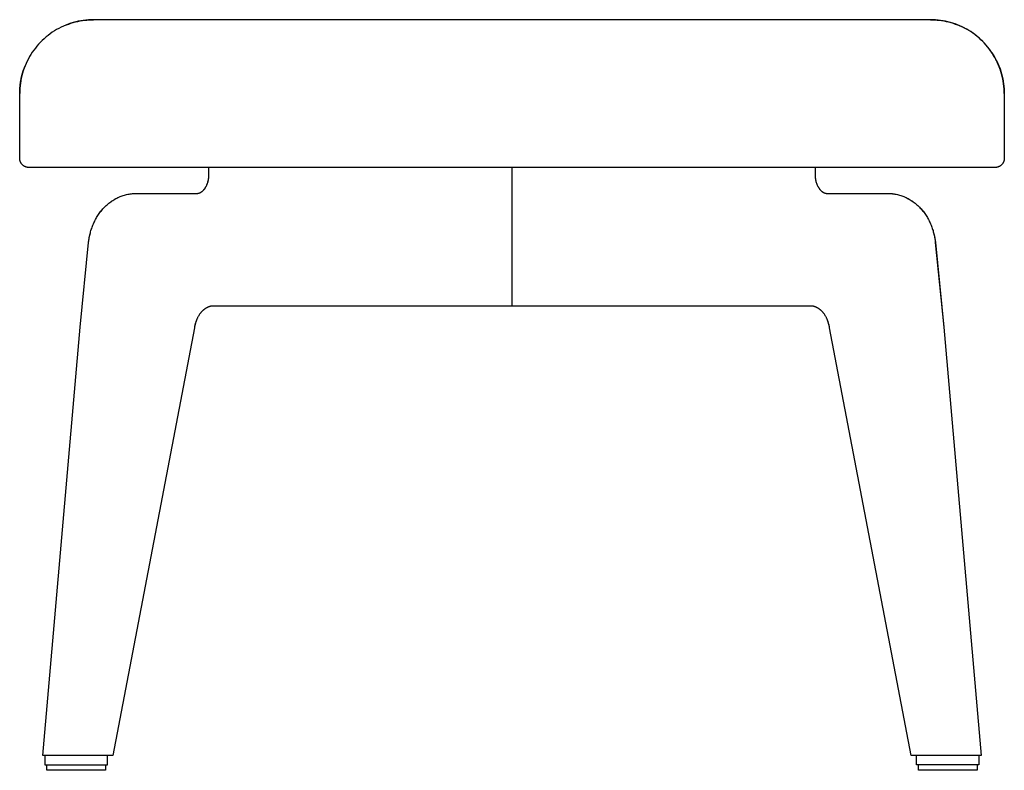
# Model space of a CAD drawing. Header units: millimetres. Extents: x 5000 to 6127, y 0 to 984.
# Tile 2 of 3: x 5000 to 5533, y 577 to 984. Entities that reach past the tile are written whole.
import ezdxf

# ---------------------------------------------------------------- set-up
doc = ezdxf.new("R2010")
doc.units = ezdxf.units.MM
doc.layers.add('Make2D$Sichtbar$Kurven', color=18, linetype='Continuous', true_color=0x000000)

msp = doc.modelspace()

# ---------------------------------------------------------------- linework, layer by layer
at = {"layer": 'Make2D$Sichtbar$Kurven', "color": 18, "lineweight": -3, "true_color": 0x000000}
for p, q in [((5026.32, 981.41), (5025.02, 980.91)), ((5025.28, 981.02), (5026.49, 981.48)), ((5027.64, 981.87), (5026.32, 981.41)), ((5026.53, 981.49), (5027.73, 981.9)), ((5028.97, 982.28), (5027.64, 981.87)), ((5027.77, 981.91), (5028.97, 982.28)), ((5030.32, 982.64), (5028.97, 982.28)), ((5029.01, 982.29), (5030.22, 982.61)), ((5030.26, 982.62), (5031.46, 982.9)), ((5031.68, 982.95), (5030.32, 982.64)), ((5031.5, 982.91), (5032.7, 983.15)), ((5033.05, 983.22), (5031.68, 982.95)), ((5032.74, 983.16), (5033.94, 983.36)), ((5034.43, 983.44), (5033.05, 983.22)), ((5033.98, 983.37), (5035.17, 983.53)), ((5035.82, 983.61), (5034.43, 983.44)), ((5035.21, 983.54), (5036.39, 983.66)), ((5037.21, 983.73), (5035.82, 983.61)), ((5036.43, 983.67), (5037.6, 983.75)), ((5038.6, 983.8), (5037.21, 983.73)), ((5037.64, 983.76), (5038.81, 983.81)), ((5040, 983.83), (5038.6, 983.8)), ((5040, 983.83), (5038.82, 983.81)), ((5038.82, 983.81), (5040, 983.83)), ((5265.98, 983.83), (5040, 983.83)), ((5267.2, 983.83), (5265.98, 983.83)), ((5493.18, 983.83), (5267.2, 983.83)), ((5494.55, 983.8), (5493.18, 983.83)), ((5493.18, 983.83), (5494.37, 983.81)), ((5494.37, 983.81), (5493.18, 983.83)), ((5495.73, 983.74), (5494.37, 983.81)), ((5494.37, 983.81), (5495.56, 983.76)), ((5495.92, 983.73), (5494.55, 983.8)), ((5495.57, 983.75), (5496.77, 983.67)), ((5497.1, 983.63), (5495.73, 983.74)), ((5497.29, 983.62), (5495.92, 983.73)), ((5496.79, 983.66), (5497.99, 983.54)), ((5498.46, 983.48), (5497.1, 983.63)), ((5498.65, 983.45), (5497.29, 983.62)), ((5498.01, 983.53), (5499.21, 983.37)), ((5499.81, 983.27), (5498.46, 983.48)), ((5500, 983.24), (5498.65, 983.45)), ((5499.24, 983.36), (5500.45, 983.16)), ((5501.15, 983.02), (5499.81, 983.27)), ((5501.35, 982.98), (5500, 983.24)), ((5500.48, 983.16), (5501.69, 982.91)), ((5502.49, 982.73), (5501.15, 983.02)), ((5502.68, 982.68), (5501.35, 982.98)), ((5501.72, 982.9), (5502.93, 982.62)), ((5503.81, 982.39), (5502.49, 982.73)), ((5504.01, 982.33), (5502.68, 982.68)), ((5502.97, 982.61), (5504.17, 982.29)), ((5505.12, 982), (5503.81, 982.39)), ((5505.32, 981.94), (5504.01, 982.33)), ((5504.21, 982.28), (5505.41, 981.91)), ((5506.42, 981.57), (5505.12, 982)), ((5506.62, 981.5), (5505.32, 981.94)), ((5505.46, 981.9), (5506.65, 981.49)), ((5507.71, 981.1), (5506.42, 981.57)), ((5507.9, 981.02), (5506.62, 981.5)), ((5506.7, 981.47), (5507.88, 981.03)), ((5508.97, 980.58), (5507.71, 981.1)), ((5016.49, 976.19), (5015.37, 975.35)), ((5017.63, 976.99), (5016.49, 976.19)), ((5018.8, 977.75), (5017.63, 976.99)), ((5020, 978.47), (5018.8, 977.75)), ((5021.22, 979.14), (5020, 978.47)), ((5022.47, 979.78), (5021.22, 979.14)), ((5023.73, 980.37), (5022.47, 979.78)), ((5025.02, 980.91), (5023.73, 980.37)), ((5509.16, 980.5), (5507.9, 981.02)), ((5510.22, 980.02), (5508.97, 980.58)), ((5510.41, 979.93), (5509.16, 980.5)), ((5511.45, 979.41), (5510.22, 980.02)), ((5511.64, 979.32), (5510.41, 979.93)), ((5512.65, 978.77), (5511.45, 979.41)), ((5512.84, 978.66), (5511.64, 979.32)), ((5513.83, 978.08), (5512.65, 978.77)), ((5514.02, 977.97), (5512.84, 978.66)), ((5514.99, 977.36), (5513.83, 978.08)), ((5515.18, 977.24), (5514.02, 977.97)), ((5516.13, 976.59), (5514.99, 977.36)), ((5516.31, 976.46), (5515.18, 977.24)), ((5517.23, 975.79), (5516.13, 976.59)), ((5517.41, 975.65), (5516.31, 976.46)), ((5518.31, 974.95), (5517.23, 975.79)), ((5010.27, 970.59), (5009.36, 969.54)), ((5011.23, 971.61), (5010.27, 970.59)), ((5012.21, 972.6), (5011.23, 971.61)), ((5013.24, 973.55), (5012.21, 972.6)), ((5014.29, 974.47), (5013.24, 973.55)), ((5015.37, 975.35), (5014.29, 974.47)), ((5518.49, 974.8), (5517.41, 975.65)), ((5519.36, 974.07), (5518.31, 974.95)), ((5519.54, 973.92), (5518.49, 974.8)), ((5520.38, 973.16), (5519.36, 974.07)), ((5520.55, 973), (5519.54, 973.92)), ((5521.37, 972.21), (5520.38, 973.16)), ((5521.53, 972.05), (5520.55, 973)), ((5522.32, 971.23), (5521.37, 972.21)), ((5522.48, 971.06), (5521.53, 972.05)), ((5523.24, 970.22), (5522.32, 971.23)), ((5523.4, 970.04), (5522.48, 971.06)), ((5006.84, 966.19), (5006.08, 965.02)), ((5007.64, 967.34), (5006.84, 966.19)), ((5008.48, 968.45), (5007.64, 967.34)), ((5009.36, 969.54), (5008.48, 968.45)), ((5524.12, 969.18), (5523.24, 970.22)), ((5524.28, 968.99), (5523.4, 970.04)), ((5524.97, 968.1), (5524.12, 969.18)), ((5525.12, 967.91), (5524.28, 968.99)), ((5525.78, 967), (5524.97, 968.1)), ((5525.93, 966.8), (5525.12, 967.91)), ((5526.56, 965.88), (5525.78, 967)), ((5526.7, 965.67), (5525.93, 966.8)), ((5527.29, 964.72), (5526.56, 965.88)), ((5527.42, 964.51), (5526.7, 965.67)), ((5003.46, 960.1), (5002.91, 958.81)), ((5004.05, 961.36), (5003.46, 960.1)), ((5004.68, 962.6), (5004.05, 961.36)), ((5005.36, 963.83), (5004.68, 962.6)), ((5006.08, 965.02), (5005.36, 963.83)), ((5527.99, 963.54), (5527.29, 964.72)), ((5528.11, 963.32), (5527.42, 964.51)), ((5528.64, 962.34), (5527.99, 963.54)), ((5528.76, 962.12), (5528.11, 963.32)), ((5529.25, 961.12), (5528.64, 962.34)), ((5529.36, 960.89), (5528.76, 962.12)), ((5529.82, 959.88), (5529.25, 961.12)), ((5529.93, 959.64), (5529.36, 960.89)), ((5530.35, 958.62), (5529.82, 959.88)), ((5001.55, 954.85), (5001.19, 953.5)), ((5001.19, 953.5), (5001.54, 954.83)), ((5001.22, 953.63), (5001.56, 954.88)), ((5001.54, 954.83), (5001.95, 956.15)), ((5001.96, 956.19), (5001.55, 954.85)), ((5001.56, 954.88), (5001.93, 956.12)), ((5001.93, 956.12), (5002.35, 957.34)), ((5001.95, 956.15), (5002.39, 957.45)), ((5002.41, 957.51), (5001.96, 956.19)), ((5002.35, 957.34), (5002.81, 958.55)), ((5002.39, 957.45), (5002.89, 958.74)), ((5002.91, 958.81), (5002.41, 957.51)), ((5530.45, 958.37), (5529.93, 959.64)), ((5530.83, 957.34), (5530.35, 958.62)), ((5530.38, 958.55), (5530.86, 957.25)), ((5530.92, 957.09), (5530.45, 958.37)), ((5531.27, 956.04), (5530.83, 957.34)), ((5530.86, 957.25), (5531.31, 955.93)), ((5531.36, 955.79), (5530.92, 957.09)), ((5531.67, 954.73), (5531.27, 956.04)), ((5531.31, 955.93), (5531.71, 954.6)), ((5531.74, 954.47), (5531.36, 955.79)), ((5532.02, 953.41), (5531.67, 954.73)), ((5531.71, 954.6), (5532.06, 953.26)), ((5532.08, 953.15), (5531.74, 954.47)), ((5000.39, 949.39), (5000.22, 948.01)), ((5000.23, 948.06), (5000.4, 949.43)), ((5000.3, 948.69), (5000.46, 949.9)), ((5000.61, 950.77), (5000.39, 949.39)), ((5000.4, 949.43), (5000.61, 950.8)), ((5000.46, 949.9), (5000.67, 951.1)), ((5000.61, 950.8), (5000.88, 952.15)), ((5000.87, 952.14), (5000.61, 950.77)), ((5000.67, 951.1), (5000.92, 952.37)), ((5001.19, 953.5), (5000.87, 952.14)), ((5000.88, 952.15), (5001.19, 953.5)), ((5000.92, 952.37), (5001.22, 953.63)), ((5532.32, 952.08), (5532.02, 953.41)), ((5532.06, 953.26), (5532.36, 951.9)), ((5532.38, 951.81), (5532.08, 953.15)), ((5532.58, 950.73), (5532.32, 952.08)), ((5532.36, 951.9), (5532.62, 950.54)), ((5532.63, 950.46), (5532.38, 951.81)), ((5532.8, 949.38), (5532.58, 950.73)), ((5532.62, 950.54), (5532.83, 949.16)), ((5532.83, 949.11), (5532.63, 950.46)), ((5532.96, 948.03), (5532.8, 949.38)), ((5532.83, 949.16), (5532.99, 947.78)), ((5532.99, 947.75), (5532.83, 949.11)), ((5000, 943.93), (5000.03, 945.31)), ((5000.02, 945.22), (5000, 943.83)), ((5000, 943.83), (5000.02, 945.05)), ((5000, 908.83), (5000, 943.83)), ((5000.1, 946.62), (5000.02, 945.22)), ((5000.02, 945.05), (5000.07, 946.26)), ((5000.03, 945.31), (5000.1, 946.69)), ((5000.07, 946.26), (5000.17, 947.48)), ((5000.1, 946.69), (5000.23, 948.06)), ((5000.22, 948.01), (5000.1, 946.62)), ((5000.17, 947.48), (5000.3, 948.69)), ((5533.08, 946.66), (5532.96, 948.03)), ((5532.99, 947.78), (5533.1, 946.4)), ((5533.1, 946.38), (5532.99, 947.75)), ((5533.16, 945.3), (5533.08, 946.66)), ((5533.1, 946.4), (5533.17, 945.01)), ((5533.17, 945.01), (5533.1, 946.38)), ((5533.18, 943.93), (5533.16, 945.3)), ((5533.18, 943.83), (5533.17, 945.01)), ((5533.17, 945.01), (5533.18, 943.83)), ((5533.18, 943.83), (5533.18, 908.83)), ((5000, 908.65), (5000, 908.83)), ((5000.01, 908.48), (5000, 908.65)), ((5000.03, 908.3), (5000.01, 908.48)), ((5000.05, 908.13), (5000.03, 908.3)), ((5000.08, 907.96), (5000.05, 908.13)), ((5000.11, 907.79), (5000.08, 907.96)), ((5000.15, 907.62), (5000.11, 907.79)), ((5000.19, 907.45), (5000.15, 907.62)), ((5000.25, 907.28), (5000.19, 907.45)), ((5000.3, 907.12), (5000.25, 907.28)), ((5000.37, 906.95), (5000.3, 907.12)), ((5000.43, 906.79), (5000.37, 906.95)), ((5000.51, 906.63), (5000.43, 906.79)), ((5000.59, 906.48), (5000.51, 906.63)), ((5000.67, 906.33), (5000.59, 906.48)), ((5532.6, 906.48), (5532.51, 906.33)), ((5532.68, 906.63), (5532.6, 906.48)), ((5532.75, 906.79), (5532.68, 906.63)), ((5532.82, 906.95), (5532.75, 906.79)), ((5532.88, 907.12), (5532.82, 906.95)), ((5532.94, 907.28), (5532.88, 907.12)), ((5532.99, 907.45), (5532.94, 907.28)), ((5533.04, 907.62), (5532.99, 907.45)), ((5533.07, 907.79), (5533.04, 907.62)), ((5533.11, 907.96), (5533.07, 907.79)), ((5533.14, 908.13), (5533.11, 907.96)), ((5533.16, 908.3), (5533.14, 908.13)), ((5533.17, 908.48), (5533.16, 908.3)), ((5533.18, 908.65), (5533.17, 908.48)), ((5533.18, 908.83), (5533.18, 908.65)), ((5000.76, 906.18), (5000.67, 906.33)), ((5000.86, 906.03), (5000.76, 906.18)), ((5000.96, 905.89), (5000.86, 906.03)), ((5001.06, 905.75), (5000.96, 905.89)), ((5001.17, 905.61), (5001.06, 905.75)), ((5001.29, 905.48), (5001.17, 905.61)), ((5001.4, 905.35), (5001.29, 905.48)), ((5001.53, 905.23), (5001.4, 905.35)), ((5001.66, 905.11), (5001.53, 905.23)), ((5001.79, 905), (5001.66, 905.11)), ((5001.92, 904.89), (5001.79, 905)), ((5002.06, 904.78), (5001.92, 904.89)), ((5002.2, 904.68), (5002.06, 904.78)), ((5002.35, 904.59), (5002.2, 904.68)), ((5002.5, 904.5), (5002.35, 904.59)), ((5002.65, 904.41), (5002.5, 904.5)), ((5002.81, 904.33), (5002.65, 904.41)), ((5002.97, 904.26), (5002.81, 904.33)), ((5003.13, 904.19), (5002.97, 904.26)), ((5003.29, 904.13), (5003.13, 904.19)), ((5003.46, 904.07), (5003.29, 904.13)), ((5003.62, 904.02), (5003.46, 904.07)), ((5003.79, 903.98), (5003.62, 904.02)), ((5003.96, 903.94), (5003.79, 903.98)), ((5004.13, 903.9), (5003.96, 903.94)), ((5004.3, 903.88), (5004.13, 903.9)), ((5004.48, 903.85), (5004.3, 903.88)), ((5004.65, 903.84), (5004.48, 903.85)), ((5004.83, 903.83), (5004.65, 903.84)), ((5005, 903.83), (5004.83, 903.83)), ((5266.59, 903.83), (5005, 903.83)), ((5102.43, 899.8), (5102.43, 903.83)), ((5266.59, 903.83), (5266.59, 828.79)), ((5528.18, 903.83), (5266.59, 903.83)), ((5430.75, 903.83), (5430.75, 899.8)), ((5528.36, 903.83), (5528.18, 903.83)), ((5528.53, 903.84), (5528.36, 903.83)), ((5528.71, 903.85), (5528.53, 903.84)), ((5528.88, 903.88), (5528.71, 903.85)), ((5529.05, 903.9), (5528.88, 903.88)), ((5529.22, 903.94), (5529.05, 903.9)), ((5529.39, 903.98), (5529.22, 903.94)), ((5529.56, 904.02), (5529.39, 903.98)), ((5529.73, 904.07), (5529.56, 904.02)), ((5529.89, 904.13), (5529.73, 904.07)), ((5530.06, 904.19), (5529.89, 904.13)), ((5530.22, 904.26), (5530.06, 904.19)), ((5530.38, 904.33), (5530.22, 904.26)), ((5530.53, 904.41), (5530.38, 904.33)), ((5530.68, 904.5), (5530.53, 904.41)), ((5530.83, 904.59), (5530.68, 904.5)), ((5530.98, 904.68), (5530.83, 904.59)), ((5531.12, 904.78), (5530.98, 904.68)), ((5531.26, 904.89), (5531.12, 904.78)), ((5531.4, 905), (5531.26, 904.89)), ((5531.53, 905.11), (5531.4, 905)), ((5531.66, 905.23), (5531.53, 905.11)), ((5531.78, 905.35), (5531.66, 905.23)), ((5531.9, 905.48), (5531.78, 905.35)), ((5532.01, 905.61), (5531.9, 905.48)), ((5532.12, 905.75), (5532.01, 905.61)), ((5532.23, 905.89), (5532.12, 905.75)), ((5532.33, 906.03), (5532.23, 905.89)), ((5532.42, 906.18), (5532.33, 906.03)), ((5532.51, 906.33), (5532.42, 906.18)), ((5101.73, 895.36), (5101.86, 895.75)), ((5101.82, 895.66), (5101.9, 895.92)), ((5101.86, 895.75), (5101.98, 896.15)), ((5101.9, 895.92), (5101.97, 896.18)), ((5101.97, 896.18), (5102.04, 896.45)), ((5101.98, 896.15), (5102.09, 896.54)), ((5102.04, 896.45), (5102.1, 896.72)), ((5102.09, 896.54), (5102.18, 896.94)), ((5102.1, 896.72), (5102.16, 896.99)), ((5102.16, 896.99), (5102.21, 897.26)), ((5102.18, 896.94), (5102.26, 897.35)), ((5102.21, 897.26), (5102.26, 897.57)), ((5102.26, 897.57), (5102.31, 897.89)), ((5102.26, 897.35), (5102.32, 897.75)), ((5102.31, 897.89), (5102.34, 898.2)), ((5102.32, 897.75), (5102.37, 898.16)), ((5102.34, 898.2), (5102.38, 898.52)), ((5102.37, 898.16), (5102.41, 898.57)), ((5102.38, 898.52), (5102.4, 898.84)), ((5102.4, 898.84), (5102.42, 899.16)), ((5102.41, 898.57), (5102.43, 898.98)), ((5102.42, 899.16), (5102.43, 899.48)), ((5102.43, 899.48), (5102.43, 899.8)), ((5102.44, 899.39), (5102.43, 899.8)), ((5102.43, 898.98), (5102.44, 899.39)), ((5430.75, 899.8), (5430.74, 899.39)), ((5430.74, 899.39), (5430.75, 898.98)), ((5430.75, 899.8), (5430.75, 899.8)), ((5430.75, 899.8), (5430.76, 899.29)), ((5430.75, 898.98), (5430.77, 898.57)), ((5430.76, 899.29), (5430.78, 898.79)), ((5430.77, 898.57), (5430.81, 898.16)), ((5430.78, 898.79), (5430.82, 898.3)), ((5430.81, 898.16), (5430.86, 897.75)), ((5430.82, 898.3), (5430.85, 898.05)), ((5430.85, 898.05), (5430.88, 897.8)), ((5430.86, 897.75), (5430.93, 897.35)), ((5430.88, 897.8), (5430.93, 897.53)), ((5430.93, 897.53), (5430.97, 897.25)), ((5430.93, 897.35), (5431, 896.94)), ((5430.97, 897.25), (5431.02, 896.98)), ((5431, 896.94), (5431.09, 896.54)), ((5431.02, 896.98), (5431.08, 896.71)), ((5431.08, 896.71), (5431.14, 896.45)), ((5431.09, 896.54), (5431.2, 896.15)), ((5431.14, 896.45), (5431.21, 896.19)), ((5431.2, 896.15), (5431.32, 895.75)), ((5431.21, 896.19), (5431.28, 895.93)), ((5431.28, 895.93), (5431.36, 895.67)), ((5431.32, 895.75), (5431.45, 895.36)), ((5098.09, 890.38), (5098.22, 890.46)), ((5098.22, 890.46), (5098.35, 890.54)), ((5098.35, 890.54), (5098.49, 890.63)), ((5098.49, 890.63), (5098.62, 890.73)), ((5098.62, 890.73), (5098.76, 890.83)), ((5098.76, 890.83), (5098.88, 890.94)), ((5098.88, 890.94), (5099.01, 891.05)), ((5099.01, 891.05), (5099.15, 891.16)), ((5099.15, 891.16), (5099.28, 891.29)), ((5099.28, 891.29), (5099.41, 891.42)), ((5099.41, 891.42), (5099.54, 891.55)), ((5099.48, 891.49), (5099.74, 891.8)), ((5099.54, 891.55), (5099.67, 891.7)), ((5099.67, 891.7), (5099.8, 891.85)), ((5099.74, 891.8), (5099.99, 892.12)), ((5099.8, 891.85), (5099.93, 892)), ((5099.93, 892), (5100.06, 892.16)), ((5099.99, 892.12), (5100.23, 892.46)), ((5100.06, 892.16), (5100.18, 892.33)), ((5100.18, 892.33), (5100.31, 892.51)), ((5100.23, 892.46), (5100.46, 892.8)), ((5100.31, 892.51), (5100.43, 892.69)), ((5100.43, 892.69), (5100.55, 892.88)), ((5100.46, 892.8), (5100.68, 893.14)), ((5100.55, 892.88), (5100.67, 893.07)), ((5100.67, 893.07), (5100.79, 893.27)), ((5100.68, 893.14), (5100.89, 893.5)), ((5100.79, 893.27), (5100.91, 893.49)), ((5100.89, 893.5), (5101.08, 893.86)), ((5100.91, 893.49), (5101.03, 893.71)), ((5101.03, 893.71), (5101.14, 893.94)), ((5101.08, 893.86), (5101.26, 894.23)), ((5101.14, 893.94), (5101.25, 894.17)), ((5101.25, 894.17), (5101.36, 894.41)), ((5101.26, 894.23), (5101.43, 894.6)), ((5101.36, 894.41), (5101.46, 894.65)), ((5101.43, 894.6), (5101.59, 894.98)), ((5101.46, 894.65), (5101.56, 894.9)), ((5101.56, 894.9), (5101.65, 895.16)), ((5101.59, 894.98), (5101.73, 895.36)), ((5101.65, 895.16), (5101.74, 895.41)), ((5101.74, 895.41), (5101.82, 895.66)), ((5431.36, 895.67), (5431.44, 895.41)), ((5431.44, 895.41), (5431.53, 895.15)), ((5431.45, 895.36), (5431.59, 894.98)), ((5431.53, 895.15), (5431.62, 894.9)), ((5431.59, 894.98), (5431.75, 894.6)), ((5431.62, 894.9), (5431.72, 894.65)), ((5431.72, 894.65), (5431.82, 894.41)), ((5431.75, 894.6), (5431.92, 894.23)), ((5431.82, 894.41), (5431.93, 894.17)), ((5431.92, 894.23), (5432.1, 893.86)), ((5431.93, 894.17), (5432.03, 893.94)), ((5432.03, 893.94), (5432.15, 893.71)), ((5432.1, 893.86), (5432.29, 893.5)), ((5432.15, 893.71), (5432.26, 893.5)), ((5432.26, 893.5), (5432.37, 893.3)), ((5432.29, 893.5), (5432.5, 893.14)), ((5432.37, 893.3), (5432.49, 893.1)), ((5432.49, 893.1), (5432.61, 892.9)), ((5432.5, 893.14), (5432.72, 892.8)), ((5432.61, 892.9), (5432.73, 892.71)), ((5432.72, 892.8), (5432.95, 892.46)), ((5432.73, 892.71), (5432.85, 892.53)), ((5432.85, 892.53), (5432.98, 892.36)), ((5432.95, 892.46), (5433.19, 892.13)), ((5432.98, 892.36), (5433.1, 892.19)), ((5433.1, 892.19), (5433.23, 892.02)), ((5433.19, 892.13), (5433.44, 891.8)), ((5433.23, 892.02), (5433.36, 891.87)), ((5433.36, 891.87), (5433.49, 891.72)), ((5433.44, 891.8), (5433.71, 891.49)), ((5433.49, 891.72), (5433.62, 891.57)), ((5433.62, 891.57), (5433.75, 891.44)), ((5433.75, 891.44), (5433.89, 891.3)), ((5433.89, 891.3), (5434.02, 891.18)), ((5434.02, 891.18), (5434.15, 891.06)), ((5434.15, 891.06), (5434.29, 890.94)), ((5434.29, 890.94), (5434.42, 890.83)), ((5434.42, 890.83), (5434.56, 890.73)), ((5434.56, 890.73), (5434.69, 890.63)), ((5434.69, 890.63), (5434.82, 890.54)), ((5434.82, 890.54), (5434.96, 890.46)), ((5434.96, 890.46), (5435.09, 890.38)), ((5048.75, 884.81), (5049.27, 885.2)), ((5048.77, 884.83), (5049.28, 885.21)), ((5049.27, 885.2), (5049.8, 885.58)), ((5049.28, 885.21), (5049.67, 885.49)), ((5049.67, 885.49), (5050.08, 885.76)), ((5049.8, 885.58), (5050.35, 885.94)), ((5050.08, 885.76), (5050.49, 886.03)), ((5050.35, 885.94), (5050.89, 886.29)), ((5050.49, 886.03), (5050.9, 886.29)), ((5050.89, 886.29), (5051.45, 886.62)), ((5050.9, 886.29), (5051.31, 886.54)), ((5051.31, 886.54), (5051.74, 886.78)), ((5051.45, 886.62), (5052.02, 886.94)), ((5051.74, 886.78), (5052.16, 887.01)), ((5052.02, 886.94), (5052.59, 887.24)), ((5052.16, 887.01), (5052.59, 887.24)), ((5052.59, 887.24), (5053.17, 887.52)), ((5053.17, 887.52), (5053.74, 887.79)), ((5053.74, 887.79), (5054.32, 888.04)), ((5054.32, 888.04), (5054.91, 888.27)), ((5054.91, 888.27), (5055.5, 888.49)), ((5055.5, 888.49), (5056.1, 888.69)), ((5056.1, 888.69), (5056.7, 888.87)), ((5056.7, 888.87), (5057.3, 889.04)), ((5057.3, 889.04), (5057.91, 889.19)), ((5057.91, 889.19), (5058.55, 889.33)), ((5058.55, 889.33), (5059.2, 889.46)), ((5059.2, 889.46), (5059.85, 889.56)), ((5059.85, 889.56), (5060.5, 889.64)), ((5060.5, 889.64), (5061.15, 889.71)), ((5061.15, 889.71), (5061.81, 889.76)), ((5061.81, 889.76), (5062.46, 889.79)), ((5062.46, 889.79), (5063.12, 889.8)), ((5063.12, 889.8), (5096.1, 889.8)), ((5096.1, 889.8), (5096.19, 889.8)), ((5096.19, 889.8), (5096.28, 889.8)), ((5096.28, 889.8), (5096.37, 889.81)), ((5096.37, 889.81), (5096.46, 889.82)), ((5096.46, 889.82), (5096.55, 889.83)), ((5096.55, 889.83), (5096.64, 889.84)), ((5096.64, 889.84), (5096.73, 889.86)), ((5096.73, 889.86), (5096.83, 889.87)), ((5096.83, 889.87), (5096.93, 889.9)), ((5096.93, 889.9), (5097.04, 889.93)), ((5097.04, 889.93), (5097.15, 889.96)), ((5097.15, 889.96), (5097.26, 889.99)), ((5097.26, 889.99), (5097.37, 890.03)), ((5097.37, 890.03), (5097.49, 890.08)), ((5097.49, 890.08), (5097.6, 890.13)), ((5097.6, 890.13), (5097.72, 890.18)), ((5097.72, 890.18), (5097.84, 890.24)), ((5097.84, 890.24), (5097.97, 890.31)), ((5097.97, 890.31), (5098.09, 890.38)), ((5435.09, 890.38), (5435.21, 890.31)), ((5435.21, 890.31), (5435.34, 890.24)), ((5435.34, 890.24), (5435.46, 890.18)), ((5435.46, 890.18), (5435.58, 890.13)), ((5435.58, 890.13), (5435.69, 890.08)), ((5435.69, 890.08), (5435.81, 890.03)), ((5435.81, 890.03), (5435.92, 889.99)), ((5435.92, 889.99), (5436.03, 889.96)), ((5436.03, 889.96), (5436.14, 889.93)), ((5436.14, 889.93), (5436.26, 889.89)), ((5436.26, 889.89), (5436.38, 889.87)), ((5436.38, 889.87), (5436.5, 889.85)), ((5436.5, 889.85), (5436.62, 889.83)), ((5436.62, 889.83), (5436.74, 889.81)), ((5436.74, 889.81), (5436.85, 889.8)), ((5436.85, 889.8), (5436.97, 889.8)), ((5436.97, 889.8), (5437.08, 889.8)), ((5437.08, 889.8), (5470.06, 889.8)), ((5470.06, 889.8), (5470.72, 889.79)), ((5470.06, 889.8), (5470.64, 889.79)), ((5470.64, 889.79), (5471.22, 889.77)), ((5470.72, 889.79), (5471.37, 889.76)), ((5471.22, 889.77), (5471.8, 889.73)), ((5471.37, 889.76), (5472.03, 889.71)), ((5471.8, 889.73), (5472.37, 889.68)), ((5472.03, 889.71), (5472.68, 889.64)), ((5472.37, 889.68), (5472.95, 889.61)), ((5472.68, 889.64), (5473.33, 889.56)), ((5472.95, 889.61), (5473.52, 889.53)), ((5473.33, 889.56), (5473.98, 889.46)), ((5473.52, 889.53), (5474.1, 889.43)), ((5473.98, 889.46), (5474.63, 889.33)), ((5474.1, 889.43), (5474.67, 889.32)), ((5474.63, 889.33), (5475.27, 889.19)), ((5474.67, 889.32), (5475.28, 889.19)), ((5475.27, 889.19), (5475.88, 889.04)), ((5475.28, 889.19), (5475.88, 889.04)), ((5475.88, 889.04), (5476.48, 888.87)), ((5475.88, 889.04), (5476.49, 888.87)), ((5476.48, 888.87), (5477.08, 888.69)), ((5476.49, 888.87), (5477.08, 888.69)), ((5477.08, 888.69), (5477.68, 888.49)), ((5477.08, 888.69), (5477.68, 888.49)), ((5477.68, 888.49), (5478.27, 888.27)), ((5477.68, 888.49), (5478.27, 888.27)), ((5478.27, 888.27), (5478.86, 888.04)), ((5478.27, 888.27), (5478.85, 888.04)), ((5478.85, 888.04), (5479.43, 887.79)), ((5478.86, 888.04), (5479.44, 887.79)), ((5479.43, 887.79), (5480.02, 887.52)), ((5479.44, 887.79), (5480.01, 887.52)), ((5480.01, 887.52), (5480.59, 887.24)), ((5480.02, 887.52), (5480.59, 887.24)), ((5480.59, 887.24), (5481.16, 886.94)), ((5480.59, 887.24), (5481.16, 886.93)), ((5481.16, 886.94), (5481.73, 886.62)), ((5481.16, 886.93), (5481.73, 886.62)), ((5481.73, 886.62), (5482.29, 886.29)), ((5481.73, 886.62), (5482.28, 886.29)), ((5482.28, 886.29), (5482.83, 885.94)), ((5482.29, 886.29), (5482.83, 885.94)), ((5482.83, 885.94), (5483.38, 885.58)), ((5482.83, 885.94), (5483.37, 885.58)), ((5483.37, 885.58), (5483.9, 885.21)), ((5483.38, 885.58), (5483.91, 885.2)), ((5483.9, 885.21), (5484.41, 884.83)), ((5483.91, 885.2), (5484.43, 884.81)), ((5043.42, 879.37), (5043.8, 879.88)), ((5043.43, 879.39), (5043.82, 879.9)), ((5043.8, 879.88), (5044.2, 880.38)), ((5043.82, 879.9), (5044.22, 880.4)), ((5044.2, 880.38), (5044.6, 880.87)), ((5044.22, 880.4), (5044.62, 880.89)), ((5044.6, 880.87), (5045.02, 881.34)), ((5044.62, 880.89), (5045.04, 881.36)), ((5045.02, 881.34), (5045.45, 881.82)), ((5045.04, 881.36), (5045.47, 881.83)), ((5045.45, 881.82), (5045.9, 882.28)), ((5045.47, 881.83), (5045.91, 882.3)), ((5045.9, 882.28), (5046.35, 882.73)), ((5045.91, 882.3), (5046.36, 882.75)), ((5046.35, 882.73), (5046.81, 883.17)), ((5046.36, 882.75), (5046.83, 883.19)), ((5046.81, 883.17), (5047.28, 883.6)), ((5046.83, 883.19), (5047.3, 883.62)), ((5047.28, 883.6), (5047.76, 884.02)), ((5047.3, 883.62), (5047.78, 884.03)), ((5047.76, 884.02), (5048.25, 884.42)), ((5047.78, 884.03), (5048.27, 884.44)), ((5048.25, 884.42), (5048.75, 884.81)), ((5048.27, 884.44), (5048.77, 884.83)), ((5484.41, 884.83), (5484.91, 884.44)), ((5484.43, 884.81), (5484.93, 884.42)), ((5484.91, 884.44), (5485.4, 884.03)), ((5484.93, 884.42), (5485.42, 884.02)), ((5485.4, 884.03), (5485.88, 883.62)), ((5485.42, 884.02), (5485.9, 883.6)), ((5485.88, 883.62), (5486.35, 883.19)), ((5485.9, 883.6), (5486.37, 883.17)), ((5486.35, 883.19), (5486.82, 882.75)), ((5486.37, 883.17), (5486.83, 882.73)), ((5486.82, 882.75), (5487.27, 882.3)), ((5486.83, 882.73), (5487.28, 882.28)), ((5487.27, 882.3), (5487.71, 881.83)), ((5487.28, 882.28), (5487.73, 881.82)), ((5487.71, 881.83), (5488.14, 881.36)), ((5487.73, 881.82), (5488.16, 881.34)), ((5488.14, 881.36), (5488.56, 880.89)), ((5488.16, 881.34), (5488.58, 880.87)), ((5488.56, 880.89), (5488.97, 880.4)), ((5488.58, 880.87), (5488.98, 880.38)), ((5488.97, 880.4), (5489.36, 879.9)), ((5488.98, 880.38), (5489.38, 879.88)), ((5489.36, 879.9), (5489.75, 879.39)), ((5489.38, 879.88), (5489.76, 879.37)), ((5040.44, 874.41), (5040.72, 875)), ((5040.44, 874.41), (5040.72, 875)), ((5040.72, 875), (5041.02, 875.57)), ((5040.72, 875), (5041.02, 875.57)), ((5041.02, 875.57), (5041.33, 876.14)), ((5041.02, 875.57), (5041.33, 876.14)), ((5041.33, 876.14), (5041.66, 876.71)), ((5041.33, 876.14), (5041.65, 876.7)), ((5041.65, 876.7), (5041.98, 877.25)), ((5041.66, 876.71), (5041.99, 877.26)), ((5041.98, 877.25), (5042.33, 877.8)), ((5041.99, 877.26), (5042.33, 877.81)), ((5042.33, 877.81), (5042.69, 878.34)), ((5042.33, 877.8), (5042.68, 878.33)), ((5042.68, 878.33), (5043.04, 878.86)), ((5042.69, 878.34), (5043.06, 878.87)), ((5043.04, 878.86), (5043.42, 879.37)), ((5043.06, 878.87), (5043.43, 879.39)), ((5489.75, 879.39), (5490.13, 878.87)), ((5489.76, 879.37), (5490.14, 878.86)), ((5490.13, 878.87), (5490.49, 878.34)), ((5490.14, 878.86), (5490.5, 878.33)), ((5490.49, 878.34), (5490.85, 877.81)), ((5490.5, 878.33), (5490.85, 877.8)), ((5490.85, 877.81), (5491.19, 877.26)), ((5490.85, 877.8), (5491.2, 877.25)), ((5491.19, 877.26), (5491.52, 876.71)), ((5491.2, 877.25), (5491.53, 876.7)), ((5491.52, 876.71), (5491.85, 876.14)), ((5491.53, 876.7), (5491.85, 876.14)), ((5491.85, 876.14), (5492.16, 875.57)), ((5491.85, 876.14), (5492.16, 875.57)), ((5492.16, 875.57), (5492.46, 875)), ((5492.16, 875.57), (5492.46, 875)), ((5492.46, 875), (5492.74, 874.41)), ((5492.46, 875), (5492.75, 874.41)), ((5038.43, 869.06), (5038.6, 869.66)), ((5038.43, 869.05), (5038.6, 869.66)), ((5038.6, 869.66), (5038.79, 870.27)), ((5038.6, 869.66), (5038.79, 870.26)), ((5038.79, 870.27), (5038.99, 870.86)), ((5038.79, 870.26), (5038.99, 870.86)), ((5038.99, 870.86), (5039.2, 871.46)), ((5038.99, 870.86), (5039.2, 871.46)), ((5039.2, 871.46), (5039.42, 872.05)), ((5039.2, 871.46), (5039.41, 872.04)), ((5039.41, 872.04), (5039.64, 872.63)), ((5039.42, 872.05), (5039.65, 872.64)), ((5039.64, 872.63), (5039.9, 873.23)), ((5039.65, 872.64), (5039.89, 873.22)), ((5039.89, 873.22), (5040.16, 873.82)), ((5039.9, 873.23), (5040.16, 873.82)), ((5040.16, 873.82), (5040.44, 874.41)), ((5040.16, 873.82), (5040.44, 874.41)), ((5492.74, 874.41), (5493.02, 873.82)), ((5492.75, 874.41), (5493.02, 873.82)), ((5493.02, 873.82), (5493.28, 873.23)), ((5493.02, 873.82), (5493.29, 873.22)), ((5493.28, 873.23), (5493.54, 872.63)), ((5493.29, 873.22), (5493.53, 872.64)), ((5493.53, 872.64), (5493.76, 872.05)), ((5493.54, 872.63), (5493.77, 872.04)), ((5493.76, 872.05), (5493.98, 871.46)), ((5493.77, 872.04), (5493.98, 871.46)), ((5493.98, 871.46), (5494.19, 870.86)), ((5493.98, 871.46), (5494.19, 870.86)), ((5494.19, 870.86), (5494.39, 870.27)), ((5494.19, 870.86), (5494.39, 870.26)), ((5494.39, 870.27), (5494.58, 869.66)), ((5494.39, 870.26), (5494.58, 869.66)), ((5494.58, 869.66), (5494.75, 869.06)), ((5494.58, 869.66), (5494.75, 869.05)), ((5037.34, 863.24), (5037.48, 864.4)), ((5037.35, 863.24), (5037.42, 863.9)), ((5037.42, 863.9), (5037.5, 864.56)), ((5037.48, 864.4), (5037.65, 865.56)), ((5037.5, 864.56), (5037.6, 865.21)), ((5037.6, 865.21), (5037.71, 865.86)), ((5037.65, 865.56), (5037.86, 866.7)), ((5037.71, 865.86), (5037.83, 866.51)), ((5037.83, 866.51), (5037.96, 867.15)), ((5037.86, 866.7), (5038.11, 867.83)), ((5037.96, 867.15), (5038.11, 867.8)), ((5038.11, 867.83), (5038.27, 868.45)), ((5038.11, 867.8), (5038.26, 868.43)), ((5038.26, 868.43), (5038.43, 869.05)), ((5038.27, 868.45), (5038.43, 869.06)), ((5494.75, 869.06), (5494.91, 868.45)), ((5494.75, 869.05), (5494.92, 868.43)), ((5494.91, 868.45), (5495.07, 867.83)), ((5494.92, 868.43), (5495.07, 867.8)), ((5495.07, 867.83), (5495.32, 866.7)), ((5495.07, 867.8), (5495.22, 867.15)), ((5495.22, 867.15), (5495.35, 866.51)), ((5495.32, 866.7), (5495.53, 865.56)), ((5495.35, 866.51), (5495.47, 865.86)), ((5495.47, 865.86), (5495.58, 865.21)), ((5495.53, 865.56), (5495.7, 864.4)), ((5495.58, 865.21), (5495.68, 864.56)), ((5495.68, 864.56), (5495.76, 863.9)), ((5495.7, 864.4), (5495.84, 863.24)), ((5495.76, 863.9), (5495.83, 863.24)), ((5032.8, 817.4), (5037.34, 863.24)), ((5495.83, 863.24), (5500.38, 817.4)), ((5495.84, 863.24), (5500.38, 817.4)), ((5099.29, 826.49), (5099.12, 826.32)), ((5099.32, 826.51), (5099.14, 826.35)), ((5099.47, 826.64), (5099.29, 826.49)), ((5099.5, 826.66), (5099.32, 826.51)), ((5099.65, 826.8), (5099.47, 826.64)), ((5099.68, 826.82), (5099.5, 826.66)), ((5099.83, 826.94), (5099.65, 826.8)), ((5099.85, 826.96), (5099.68, 826.82)), ((5100.01, 827.08), (5099.83, 826.94)), ((5100.03, 827.1), (5099.85, 826.96)), ((5100.19, 827.21), (5100.01, 827.08)), ((5100.21, 827.23), (5100.03, 827.1)), ((5100.38, 827.35), (5100.19, 827.21)), ((5100.39, 827.36), (5100.21, 827.23)), ((5100.57, 827.48), (5100.38, 827.35)), ((5100.57, 827.48), (5100.39, 827.36)), ((5100.78, 827.61), (5100.57, 827.48)), ((5100.75, 827.6), (5100.57, 827.48)), ((5100.94, 827.71), (5100.75, 827.6)), ((5100.99, 827.74), (5100.78, 827.61)), ((5101.13, 827.82), (5100.94, 827.71)), ((5101.2, 827.86), (5100.99, 827.74)), ((5101.32, 827.92), (5101.13, 827.82)), ((5101.41, 827.97), (5101.2, 827.86)), ((5101.51, 828.02), (5101.32, 827.92)), ((5101.69, 828.1), (5101.51, 828.02)), ((5101.87, 828.19), (5101.69, 828.1)), ((5102.05, 828.26), (5101.87, 828.19)), ((5102.23, 828.33), (5102.05, 828.26)), ((5102.41, 828.4), (5102.23, 828.33)), ((5102.59, 828.46), (5102.41, 828.4)), ((5102.77, 828.51), (5102.59, 828.46)), ((5102.94, 828.56), (5102.77, 828.51)), ((5103.12, 828.6), (5102.94, 828.56)), ((5103.32, 828.65), (5103.12, 828.6)), ((5103.51, 828.69), (5103.32, 828.65)), ((5103.71, 828.72), (5103.51, 828.69)), ((5103.91, 828.75), (5103.71, 828.72)), ((5104.11, 828.77), (5103.91, 828.75)), ((5104.3, 828.78), (5104.11, 828.77)), ((5104.5, 828.79), (5104.3, 828.78)), ((5104.69, 828.79), (5104.5, 828.79)), ((5130.63, 828.79), (5104.69, 828.79)), ((5250.45, 828.79), (5130.63, 828.79)), ((5266.59, 828.79), (5250.45, 828.79)), ((5282.73, 828.79), (5266.59, 828.79)), ((5402.55, 828.79), (5282.73, 828.79)), ((5428.49, 828.79), (5402.55, 828.79)), ((5428.65, 828.79), (5428.49, 828.79)), ((5428.49, 828.79), (5428.49, 828.79)), ((5428.81, 828.78), (5428.65, 828.79)), ((5428.97, 828.77), (5428.81, 828.78)), ((5429.14, 828.76), (5428.97, 828.77)), ((5429.3, 828.74), (5429.14, 828.76)), ((5429.46, 828.72), (5429.3, 828.74)), ((5429.62, 828.69), (5429.46, 828.72)), ((5429.79, 828.66), (5429.62, 828.69)), ((5429.92, 828.64), (5429.78, 828.67)), ((5429.95, 828.63), (5429.79, 828.66)), ((5430.06, 828.6), (5429.92, 828.64)), ((5430.12, 828.59), (5429.95, 828.63)), ((5430.24, 828.56), (5430.06, 828.6)), ((5430.29, 828.55), (5430.12, 828.59)), ((5430.41, 828.51), (5430.24, 828.56)), ((5430.45, 828.5), (5430.29, 828.55)), ((5430.59, 828.46), (5430.41, 828.51)), ((5430.62, 828.45), (5430.45, 828.5)), ((5430.77, 828.4), (5430.59, 828.46)), ((5430.79, 828.39), (5430.62, 828.45)), ((5430.95, 828.33), (5430.77, 828.4)), ((5430.95, 828.33), (5430.79, 828.39)), ((5431.12, 828.26), (5430.95, 828.33)), ((5431.13, 828.26), (5430.95, 828.33)), ((5431.31, 828.19), (5431.12, 828.26)), ((5431.31, 828.19), (5431.13, 828.26)), ((5431.49, 828.1), (5431.31, 828.19)), ((5431.49, 828.1), (5431.31, 828.19)), ((5431.68, 828.01), (5431.49, 828.1)), ((5431.68, 828.02), (5431.49, 828.1)), ((5431.86, 827.92), (5431.68, 828.02)), ((5431.86, 827.92), (5431.68, 828.01)), ((5432.05, 827.82), (5431.86, 827.92)), ((5432.05, 827.82), (5431.86, 827.92)), ((5432.24, 827.71), (5432.05, 827.82)), ((5432.24, 827.71), (5432.05, 827.82)), ((5432.42, 827.6), (5432.24, 827.71)), ((5432.43, 827.6), (5432.24, 827.71)), ((5432.61, 827.48), (5432.42, 827.6)), ((5432.62, 827.48), (5432.43, 827.6)), ((5432.79, 827.36), (5432.61, 827.48)), ((5432.8, 827.35), (5432.62, 827.48)), ((5432.97, 827.23), (5432.79, 827.36)), ((5432.99, 827.21), (5432.8, 827.35)), ((5433.15, 827.1), (5432.97, 827.23)), ((5433.17, 827.08), (5432.99, 827.21)), ((5433.33, 826.96), (5433.15, 827.1)), ((5433.35, 826.94), (5433.17, 827.08)), ((5433.5, 826.82), (5433.33, 826.96)), ((5433.53, 826.8), (5433.35, 826.94)), ((5433.68, 826.66), (5433.5, 826.82)), ((5433.71, 826.64), (5433.53, 826.8)), ((5433.86, 826.51), (5433.68, 826.66)), ((5433.89, 826.49), (5433.71, 826.64)), ((5434.04, 826.35), (5433.86, 826.51)), ((5434.06, 826.32), (5433.89, 826.49)), ((5095.72, 821.15), (5095.5, 820.58)), ((5095.81, 821.39), (5095.69, 821.09)), ((5095.95, 821.71), (5095.72, 821.15)), ((5095.94, 821.68), (5095.81, 821.39)), ((5096.07, 821.97), (5095.94, 821.68)), ((5096.07, 821.98), (5095.95, 821.71)), ((5096.2, 822.25), (5096.07, 821.97)), ((5096.2, 822.25), (5096.07, 821.98)), ((5096.34, 822.53), (5096.2, 822.25)), ((5096.34, 822.53), (5096.2, 822.25)), ((5096.49, 822.81), (5096.34, 822.53)), ((5096.49, 822.8), (5096.34, 822.53)), ((5096.63, 823.08), (5096.49, 822.81)), ((5096.63, 823.07), (5096.49, 822.8)), ((5096.79, 823.34), (5096.63, 823.07)), ((5096.79, 823.34), (5096.63, 823.08)), ((5096.94, 823.6), (5096.79, 823.34)), ((5096.94, 823.6), (5096.79, 823.34)), ((5097.1, 823.86), (5096.94, 823.6)), ((5097.1, 823.86), (5096.94, 823.6)), ((5097.27, 824.11), (5097.1, 823.86)), ((5097.27, 824.11), (5097.1, 823.86)), ((5097.43, 824.35), (5097.27, 824.11)), ((5097.43, 824.35), (5097.27, 824.11)), ((5097.6, 824.59), (5097.43, 824.35)), ((5097.59, 824.57), (5097.43, 824.35)), ((5097.75, 824.79), (5097.59, 824.57)), ((5097.78, 824.82), (5097.6, 824.59)), ((5097.92, 825), (5097.75, 824.79)), ((5097.94, 825.03), (5097.78, 824.82)), ((5098.08, 825.21), (5097.92, 825)), ((5098.11, 825.24), (5097.94, 825.03)), ((5098.25, 825.41), (5098.08, 825.21)), ((5098.28, 825.44), (5098.11, 825.24)), ((5098.42, 825.61), (5098.25, 825.41)), ((5098.45, 825.63), (5098.28, 825.44)), ((5098.59, 825.79), (5098.42, 825.61)), ((5098.62, 825.82), (5098.45, 825.63)), ((5098.77, 825.98), (5098.59, 825.79)), ((5098.79, 826), (5098.62, 825.82)), ((5098.94, 826.15), (5098.77, 825.98)), ((5098.97, 826.18), (5098.79, 826)), ((5099.12, 826.32), (5098.94, 826.15)), ((5099.14, 826.35), (5098.97, 826.18)), ((5434.21, 826.18), (5434.04, 826.35)), ((5434.24, 826.15), (5434.06, 826.32)), ((5434.39, 826), (5434.21, 826.18)), ((5434.41, 825.98), (5434.24, 826.15)), ((5434.56, 825.82), (5434.39, 826)), ((5434.59, 825.79), (5434.41, 825.98)), ((5434.73, 825.63), (5434.56, 825.82)), ((5434.76, 825.61), (5434.59, 825.79)), ((5434.9, 825.44), (5434.73, 825.63)), ((5434.93, 825.41), (5434.76, 825.61)), ((5435.07, 825.24), (5434.9, 825.44)), ((5435.1, 825.21), (5434.93, 825.41)), ((5435.24, 825.03), (5435.07, 825.24)), ((5435.26, 825), (5435.1, 825.21)), ((5435.4, 824.82), (5435.24, 825.03)), ((5435.43, 824.79), (5435.26, 825)), ((5435.58, 824.59), (5435.4, 824.82)), ((5435.59, 824.57), (5435.43, 824.79)), ((5435.75, 824.35), (5435.58, 824.59)), ((5435.75, 824.35), (5435.59, 824.57)), ((5435.91, 824.11), (5435.75, 824.35)), ((5435.92, 824.11), (5435.75, 824.35)), ((5436.08, 823.86), (5435.91, 824.11)), ((5436.08, 823.86), (5435.92, 824.11)), ((5436.24, 823.6), (5436.08, 823.86)), ((5436.24, 823.6), (5436.08, 823.86)), ((5436.39, 823.34), (5436.24, 823.6)), ((5436.39, 823.34), (5436.24, 823.6)), ((5436.55, 823.07), (5436.39, 823.34)), ((5436.55, 823.08), (5436.39, 823.34)), ((5436.69, 822.81), (5436.55, 823.08)), ((5436.69, 822.8), (5436.55, 823.07)), ((5436.84, 822.53), (5436.69, 822.81)), ((5436.84, 822.53), (5436.69, 822.8)), ((5436.98, 822.25), (5436.84, 822.53)), ((5436.98, 822.25), (5436.84, 822.53)), ((5437.11, 821.97), (5436.98, 822.25)), ((5437.11, 821.98), (5436.98, 822.25)), ((5437.23, 821.71), (5437.11, 821.98)), ((5437.24, 821.68), (5437.11, 821.97)), ((5437.46, 821.15), (5437.23, 821.71)), ((5437.37, 821.39), (5437.24, 821.68)), ((5437.49, 821.09), (5437.37, 821.39)), ((5437.68, 820.58), (5437.46, 821.15)), ((5012.49, 585.46), (5032.81, 817.37)), ((5094.58, 816.99), (5050.41, 585.46)), ((5094.67, 817.54), (5094.58, 816.99)), ((5094.8, 818.17), (5094.67, 817.54)), ((5094.75, 817.92), (5094.67, 817.54)), ((5094.83, 818.3), (5094.75, 817.92)), ((5094.95, 818.79), (5094.8, 818.17)), ((5094.92, 818.68), (5094.83, 818.3)), ((5095.01, 819.05), (5094.92, 818.68)), ((5095.11, 819.4), (5094.95, 818.79)), ((5095.12, 819.41), (5095.01, 819.05)), ((5095.3, 820), (5095.11, 819.4)), ((5095.23, 819.78), (5095.12, 819.41)), ((5095.34, 820.13), (5095.23, 819.78)), ((5095.5, 820.58), (5095.3, 820)), ((5095.46, 820.49), (5095.34, 820.13)), ((5095.58, 820.79), (5095.46, 820.49)), ((5095.69, 821.09), (5095.58, 820.79)), ((5437.6, 820.79), (5437.49, 821.09)), ((5437.72, 820.49), (5437.6, 820.79)), ((5437.88, 820), (5437.68, 820.58)), ((5437.84, 820.13), (5437.72, 820.49)), ((5437.95, 819.78), (5437.84, 820.13)), ((5438.07, 819.4), (5437.88, 820)), ((5438.06, 819.41), (5437.95, 819.78)), ((5438.17, 819.05), (5438.06, 819.41)), ((5438.24, 818.79), (5438.07, 819.4)), ((5438.26, 818.68), (5438.17, 819.05)), ((5438.38, 818.17), (5438.24, 818.79)), ((5438.35, 818.3), (5438.26, 818.68)), ((5438.43, 817.92), (5438.35, 818.3)), ((5438.51, 817.54), (5438.38, 818.17)), ((5438.51, 817.54), (5438.43, 817.92)), ((5438.6, 816.99), (5438.51, 817.54)), ((5482.77, 585.46), (5438.6, 816.99)), ((5500.37, 817.37), (5520.69, 585.46)), ((5500.37, 817.37), (5520.69, 585.46)), ((5014.22, 585.46), (5012.49, 585.46)), ((5013.7, 585.46), (5013.7, 580.46)), ((5014.78, 585.46), (5014.22, 585.46)), ((5027.45, 585.46), (5014.78, 585.46)), ((5046.59, 585.46), (5027.45, 585.46)), ((5050.41, 585.46), (5046.59, 585.46)), ((5047.49, 580.46), (5047.49, 585.46)), ((5050.41, 585.46), (5050.41, 585.46)), ((5486.58, 585.46), (5482.77, 585.46)), ((5485.69, 580.46), (5485.69, 585.46)), ((5505.73, 585.46), (5486.58, 585.46)), ((5518.4, 585.46), (5505.73, 585.46)), ((5518.96, 585.46), (5518.4, 585.46)), ((5520.69, 585.46), (5518.96, 585.46)), ((5519.48, 585.46), (5519.48, 580.46)), ((5520.69, 585.46), (5520.69, 585.46)), ((5013.7, 580.46), (5023.24, 580.46)), ((5014.7, 577.46), (5014.7, 580.46)), ((5046.49, 577.46), (5014.7, 577.46)), ((5023.24, 580.46), (5045.03, 580.46)), ((5045.03, 580.46), (5047.49, 580.46)), ((5046.49, 580.46), (5046.49, 577.46)), ((5488.15, 580.46), (5485.69, 580.46)), ((5486.69, 577.46), (5486.69, 580.46)), ((5518.48, 577.46), (5486.69, 577.46)), ((5509.94, 580.46), (5488.15, 580.46)), ((5519.48, 580.46), (5509.94, 580.46)), ((5518.48, 580.46), (5518.48, 577.46))]:
    msp.add_line(p, q, dxfattribs=at)

doc.saveas('drawing.dxf')
